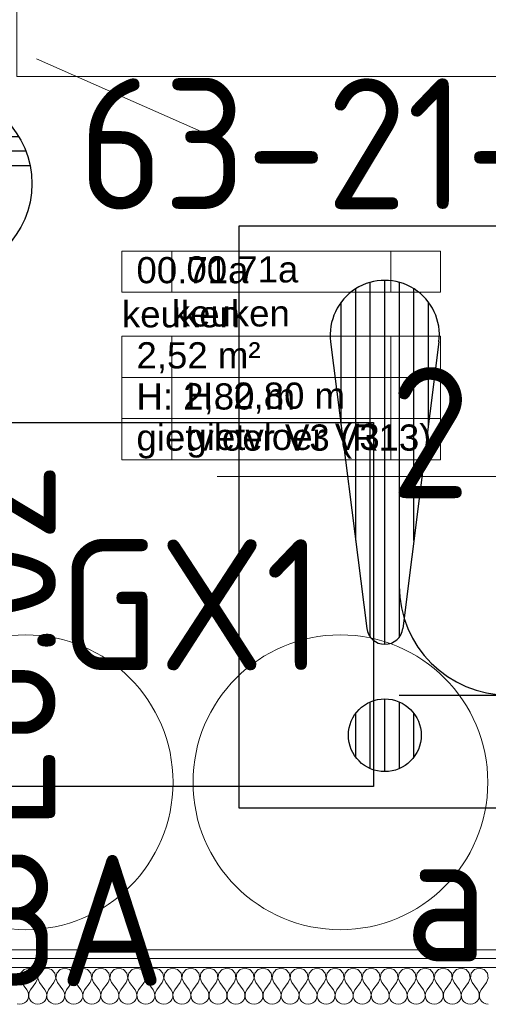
# Model space of a CAD drawing. Header units: millimetres. Extents: x -39149 to 267781, y -2340 to 58540.
# Tile 145 of 244: x 40040 to 40684, y 6175 to 7528. Entities that reach past the tile are written whole.
import ezdxf
from ezdxf.enums import TextEntityAlignment as Align

# ---------------------------------------------------------------- set-up
doc = ezdxf.new("R2010")
doc.units = ezdxf.units.MM
doc.header["$LTSCALE"] = 100
doc.header["$MEASUREMENT"] = 0
doc.linetypes.add('B0605', pattern=[141, 70, -35, 1, -35])
doc.linetypes.add('B0701', pattern=[46.823999, 31.199999, -15.624])
for name, color, linetype in [('22 C Binnenwanden', 7, 'Continuous'), ('22 C Binnenwanden Deuren', 7, 'Continuous'), ('22 C Binnenwanden Doorsnede-arcering', 7, 'Continuous'), ('22 C Binnenwanden Laagscheidingslijnen', 7, 'Continuous'), ('73 Keuken', 7, 'Continuous'), ('A Stramien', 7, 'Continuous'), ('AL$1A---_ALGEMEEN--bestaand', 9, 'Continuous'), ('EL6221--_KRACHT_400', 3, 'Continuous'), ('EL6222--_KRACHT_230', 3, 'Continuous'), ('EL6311--_LICHT_BINNEN', 3, 'Continuous'), ('EL6441--_DATACOM', 3, 'Continuous'), ('EL6511--_BRANDMELD', 3, 'Continuous'), ('Z Ruimteoppervlak', 7, 'Continuous'), ('Z Ruimteoppervlak Zone label', 7, 'Continuous'), ('Z Ruimteoppervlak Zone tekst', 7, 'Continuous')]:
    doc.layers.add(name, color=color, linetype=linetype)
doc.styles.add('BURO-018', font='isocp.shx', dxfattribs={"height": 180})
doc.styles.add('GENERATED_STYLE_1', font='arial.ttf')
doc.styles.add('GENERATED_STYLE_2', font='swiss.ttf')
doc.styles.add('GENERATED_STYLE_3', font='swiss.ttf', dxfattribs={"width": 0.96})
doc.styles.add('STABICAD-012', font='ISOCP.SHX', dxfattribs={"height": 1.2})
doc.styles.add('STABICAD-018', font='ISOCP.SHX', dxfattribs={"height": 1.8})
doc.styles.get("Standard").update_dxf_attribs({"font": 'txt', "bigfont": 'BIGFONT.SHX'})

# ---------------------------------------------------------------- blocks, each defined once
blk = doc.blocks.new('keuken_00.71a_50_7', base_point=(40399.3, 7068.3))
at = {"layer": 'Z Ruimteoppervlak Zone label', "color": 8, "linetype": 'Continuous', "lineweight": 0}
for p, q in [((40180.4, 7209.7), (40618.3, 7209.7)), ((40180.4, 7153.2), (40180.4, 7209.7)), ((40618.3, 7209.7), (40618.3, 7153.2)), ((40618.3, 7153.2), (40180.4, 7153.2)), ((40180.4, 7092.8), (40618.3, 7092.8)), ((40180.4, 7036.2), (40180.4, 7092.8)), ((40618.3, 7092.8), (40618.3, 7036.2)), ((40618.3, 7036.2), (40180.4, 7036.2)), ((40180.4, 7036.2), (40618.3, 7036.2)), ((40180.4, 6979.7), (40180.4, 7036.2)), ((40618.3, 7036.2), (40618.3, 6979.7)), ((40618.3, 6979.7), (40180.4, 6979.7)), ((40180.4, 6979.7), (40618.3, 6979.7)), ((40180.4, 6923.1), (40180.4, 6979.7)), ((40618.3, 6979.7), (40618.3, 6923.1)), ((40618.3, 6923.1), (40180.4, 6923.1))]:
    blk.add_line(p, q, dxfattribs=at)
at = {"linetype": 'Continuous', "lineweight": 0, "flags": 1}
for tag in ['ROOM_AREA', 'ROOM_PERIM', 'ROOM_WALLS_SURF', 'ROOM_DOORS_SURF', 'ROOM_WINDS_SURF', 'ROOM_BASELEV', 'ROOM_NET_AREA', 'ROOM_REDUCED_AREA', 'ROOM_CALC_AREA', 'ROOM_VOLUME']:
    blk.add_attdef(tag, text='', height=2000, dxfattribs=at).set_placement((40399.3, 6496.9), align=Align.BOTTOM_LEFT)
at = {"layer": 'Z Ruimteoppervlak Zone tekst', "color": 2, "lineweight": 0, "insert": (40200.4, 7084.6), "char_height": 36, "attachment_point": 1, "style": 'GENERATED_STYLE_1'}
blk.add_mtext('{2,52 m²}', dxfattribs=at)
at = {"layer": 'Z Ruimteoppervlak Zone tekst', "color": 2, "lineweight": 0}
for tag, style, p in [('ROOM_NUMBER', 'GENERATED_STYLE_1', (40200.4, 7154.8)), ('ROOM_NAME', 'GENERATED_STYLE_2', (40180.4, 7094.2)), ('ROOM_HEIGHT', 'GENERATED_STYLE_1', (40200.4, 6981.3)), ('BASEC', 'GENERATED_STYLE_1', (40200.4, 6924.8))]:
    blk.add_attdef(tag, text='', height=36, dxfattribs=dict(at, style=style)).set_placement(p, align=Align.BOTTOM_LEFT)
blk = doc.blocks.new('*X944')
at = {"layer": '22 C Binnenwanden Doorsnede-arcering', "color": 8, "linetype": 'Continuous', "lineweight": 0}
for p, q in [((40045.9, 6222.6), (40041.3, 6217.6)), ((40052.4, 6224.5), (40045.9, 6222.6)), ((40058.9, 6222.6), (40052.4, 6224.5)), ((40063.5, 6217.6), (40058.9, 6222.6)), ((40070.6, 6222.6), (40066.1, 6217.6)), ((40077.1, 6224.5), (40070.6, 6222.6)), ((40083.7, 6222.6), (40077.1, 6224.5)), ((40088.2, 6217.6), (40083.7, 6222.6)), ((40095.4, 6222.6), (40090.8, 6217.6)), ((40101.9, 6224.5), (40095.4, 6222.6)), ((40108.4, 6222.6), (40101.9, 6224.5)), ((40113, 6217.6), (40108.4, 6222.6)), ((40120.2, 6222.6), (40115.6, 6217.6)), ((40126.7, 6224.5), (40120.2, 6222.6)), ((40133.2, 6222.6), (40126.7, 6224.5)), ((40137.7, 6217.6), (40133.2, 6222.6)), ((40144.9, 6222.6), (40140.4, 6217.6)), ((40151.4, 6224.5), (40144.9, 6222.6)), ((40157.9, 6222.6), (40151.4, 6224.5)), ((40162.5, 6217.6), (40157.9, 6222.6)), ((40169.7, 6222.6), (40165.1, 6217.6)), ((40176.2, 6224.5), (40169.7, 6222.6)), ((40182.7, 6222.6), (40176.2, 6224.5)), ((40187.3, 6217.6), (40182.7, 6222.6)), ((40194.4, 6222.6), (40189.9, 6217.6)), ((40201, 6224.5), (40194.4, 6222.6)), ((40207.5, 6222.6), (40201, 6224.5)), ((40212, 6217.6), (40207.5, 6222.6)), ((40219.2, 6222.6), (40214.6, 6217.6)), ((40225.7, 6224.5), (40219.2, 6222.6)), ((40232.2, 6222.6), (40225.7, 6224.5)), ((40236.8, 6217.6), (40232.2, 6222.6)), ((40244, 6222.6), (40239.4, 6217.6)), ((40250.5, 6224.5), (40244, 6222.6)), ((40257, 6222.6), (40250.5, 6224.5)), ((40261.6, 6217.6), (40257, 6222.6)), ((40268.7, 6222.6), (40264.2, 6217.6)), ((40275.2, 6224.5), (40268.7, 6222.6)), ((40281.7, 6222.6), (40275.2, 6224.5)), ((40286.3, 6217.6), (40281.7, 6222.6)), ((40293.5, 6222.6), (40288.9, 6217.6)), ((40300, 6224.5), (40293.5, 6222.6)), ((40306.5, 6222.6), (40300, 6224.5)), ((40311.1, 6217.6), (40306.5, 6222.6)), ((40318.3, 6222.6), (40313.7, 6217.6)), ((40324.8, 6224.5), (40318.3, 6222.6)), ((40331.3, 6222.6), (40324.8, 6224.5)), ((40335.8, 6217.6), (40331.3, 6222.6)), ((40343, 6222.6), (40338.4, 6217.6)), ((40349.5, 6224.5), (40343, 6222.6)), ((40356, 6222.6), (40349.5, 6224.5)), ((40360.6, 6217.6), (40356, 6222.6)), ((40367.8, 6222.6), (40363.2, 6217.6)), ((40374.3, 6224.5), (40367.8, 6222.6)), ((40380.8, 6222.6), (40374.3, 6224.5)), ((40385.4, 6217.6), (40380.8, 6222.6)), ((40392.5, 6222.6), (40388, 6217.6)), ((40399, 6224.5), (40392.5, 6222.6)), ((40405.6, 6222.6), (40399, 6224.5)), ((40410.1, 6217.6), (40405.6, 6222.6)), ((40417.3, 6222.6), (40412.7, 6217.6)), ((40423.8, 6224.5), (40417.3, 6222.6)), ((40430.3, 6222.6), (40423.8, 6224.5)), ((40434.9, 6217.6), (40430.3, 6222.6)), ((40442.1, 6222.6), (40437.5, 6217.6)), ((40448.6, 6224.5), (40442.1, 6222.6)), ((40455.1, 6222.6), (40448.6, 6224.5)), ((40459.6, 6217.6), (40455.1, 6222.6)), ((40466.8, 6222.6), (40462.3, 6217.6)), ((40473.3, 6224.5), (40466.8, 6222.6)), ((40479.8, 6222.6), (40473.3, 6224.5)), ((40484.4, 6217.6), (40479.8, 6222.6)), ((40491.6, 6222.6), (40487, 6217.6)), ((40498.1, 6224.5), (40491.6, 6222.6)), ((40504.6, 6222.6), (40498.1, 6224.5)), ((40509.2, 6217.6), (40504.6, 6222.6)), ((40516.3, 6222.6), (40511.8, 6217.6)), ((40522.9, 6224.5), (40516.3, 6222.6)), ((40529.4, 6222.6), (40522.9, 6224.5)), ((40533.9, 6217.6), (40529.4, 6222.6)), ((40541.1, 6222.6), (40536.5, 6217.6)), ((40547.6, 6224.5), (40541.1, 6222.6)), ((40554.1, 6222.6), (40547.6, 6224.5)), ((40558.7, 6217.6), (40554.1, 6222.6)), ((40565.9, 6222.6), (40561.3, 6217.6)), ((40572.4, 6224.5), (40565.9, 6222.6)), ((40578.9, 6222.6), (40572.4, 6224.5)), ((40583.5, 6217.6), (40578.9, 6222.6)), ((40590.6, 6222.6), (40586.1, 6217.6)), ((40597.1, 6224.5), (40590.6, 6222.6)), ((40603.7, 6222.6), (40597.1, 6224.5)), ((40608.2, 6217.6), (40603.7, 6222.6)), ((40615.4, 6222.6), (40610.8, 6217.6)), ((40621.9, 6224.5), (40615.4, 6222.6)), ((40628.4, 6222.6), (40621.9, 6224.5)), ((40633, 6217.6), (40628.4, 6222.6)), ((40640.2, 6222.6), (40635.6, 6217.6)), ((40646.7, 6224.5), (40640.2, 6222.6)), ((40653.2, 6222.6), (40646.7, 6224.5)), ((40657.7, 6217.6), (40653.2, 6222.6)), ((40664.9, 6222.6), (40660.4, 6217.6)), ((40671.4, 6224.5), (40664.9, 6222.6)), ((40677.9, 6222.6), (40671.4, 6224.5)), ((40682.5, 6217.6), (40677.9, 6222.6)), ((40041.3, 6217.6), (40040.1, 6211)), ((40040.1, 6211), (40042.5, 6204.7)), ((40062.3, 6204.7), (40064.7, 6211)), ((40064.7, 6211), (40063.5, 6217.6)), ((40066.1, 6217.6), (40064.8, 6211)), ((40064.8, 6211), (40067.2, 6204.7)), ((40087, 6204.7), (40089.5, 6211)), ((40089.5, 6211), (40088.2, 6217.6)), ((40090.8, 6217.6), (40089.6, 6211)), ((40089.6, 6211), (40092, 6204.7)), ((40111.8, 6204.7), (40114.2, 6211)), ((40114.2, 6211), (40113, 6217.6)), ((40115.6, 6217.6), (40114.3, 6211)), ((40114.3, 6211), (40116.8, 6204.7)), ((40136.6, 6204.7), (40139, 6211)), ((40139, 6211), (40137.7, 6217.6)), ((40140.4, 6217.6), (40139.1, 6211)), ((40139.1, 6211), (40141.5, 6204.7)), ((40161.3, 6204.7), (40163.8, 6211)), ((40163.8, 6211), (40162.5, 6217.6)), ((40165.1, 6217.6), (40163.9, 6211)), ((40163.9, 6211), (40166.3, 6204.7)), ((40186.1, 6204.7), (40188.5, 6211)), ((40188.5, 6211), (40187.3, 6217.6)), ((40189.9, 6217.6), (40188.6, 6211)), ((40188.6, 6211), (40191, 6204.7)), ((40210.9, 6204.7), (40213.3, 6211)), ((40213.3, 6211), (40212, 6217.6)), ((40214.6, 6217.6), (40213.4, 6211)), ((40213.4, 6211), (40215.8, 6204.7)), ((40235.6, 6204.7), (40238, 6211)), ((40238, 6211), (40236.8, 6217.6)), ((40239.4, 6217.6), (40238.1, 6211)), ((40238.1, 6211), (40240.6, 6204.7)), ((40260.4, 6204.7), (40262.8, 6211)), ((40262.8, 6211), (40261.6, 6217.6)), ((40264.2, 6217.6), (40262.9, 6211)), ((40262.9, 6211), (40265.3, 6204.7)), ((40285.1, 6204.7), (40287.6, 6211)), ((40287.6, 6211), (40286.3, 6217.6)), ((40288.9, 6217.6), (40287.7, 6211)), ((40287.7, 6211), (40290.1, 6204.7)), ((40309.9, 6204.7), (40312.3, 6211)), ((40312.3, 6211), (40311.1, 6217.6)), ((40313.7, 6217.6), (40312.4, 6211)), ((40312.4, 6211), (40314.9, 6204.7)), ((40334.7, 6204.7), (40337.1, 6211)), ((40337.1, 6211), (40335.8, 6217.6)), ((40338.4, 6217.6), (40337.2, 6211)), ((40337.2, 6211), (40339.6, 6204.7)), ((40359.4, 6204.7), (40361.9, 6211)), ((40361.9, 6211), (40360.6, 6217.6)), ((40363.2, 6217.6), (40362, 6211)), ((40362, 6211), (40364.4, 6204.7)), ((40384.2, 6204.7), (40386.6, 6211)), ((40386.6, 6211), (40385.4, 6217.6)), ((40388, 6217.6), (40386.7, 6211)), ((40386.7, 6211), (40389.1, 6204.7)), ((40409, 6204.7), (40411.4, 6211)), ((40411.4, 6211), (40410.1, 6217.6)), ((40412.7, 6217.6), (40411.5, 6211)), ((40411.5, 6211), (40413.9, 6204.7)), ((40433.7, 6204.7), (40436.1, 6211)), ((40436.1, 6211), (40434.9, 6217.6)), ((40437.5, 6217.6), (40436.2, 6211)), ((40436.2, 6211), (40438.7, 6204.7)), ((40458.5, 6204.7), (40460.9, 6211)), ((40460.9, 6211), (40459.6, 6217.6)), ((40462.3, 6217.6), (40461, 6211)), ((40461, 6211), (40463.4, 6204.7)), ((40483.2, 6204.7), (40485.7, 6211)), ((40485.7, 6211), (40484.4, 6217.6)), ((40487, 6217.6), (40485.8, 6211)), ((40485.8, 6211), (40488.2, 6204.7)), ((40508, 6204.7), (40510.4, 6211)), ((40510.4, 6211), (40509.2, 6217.6)), ((40511.8, 6217.6), (40510.5, 6211)), ((40510.5, 6211), (40513, 6204.7)), ((40532.8, 6204.7), (40535.2, 6211)), ((40535.2, 6211), (40533.9, 6217.6)), ((40536.5, 6217.6), (40535.3, 6211)), ((40535.3, 6211), (40537.7, 6204.7)), ((40557.5, 6204.7), (40559.9, 6211)), ((40559.9, 6211), (40558.7, 6217.6)), ((40561.3, 6217.6), (40560.1, 6211)), ((40560.1, 6211), (40562.5, 6204.7)), ((40582.3, 6204.7), (40584.7, 6211)), ((40584.7, 6211), (40583.5, 6217.6)), ((40586.1, 6217.6), (40584.8, 6211)), ((40584.8, 6211), (40587.2, 6204.7)), ((40607, 6204.7), (40609.5, 6211)), ((40609.5, 6211), (40608.2, 6217.6)), ((40610.8, 6217.6), (40609.6, 6211)), ((40609.6, 6211), (40612, 6204.7)), ((40631.8, 6204.7), (40634.2, 6211)), ((40634.2, 6211), (40633, 6217.6)), ((40635.6, 6217.6), (40634.3, 6211)), ((40634.3, 6211), (40636.8, 6204.7)), ((40656.6, 6204.7), (40659, 6211)), ((40659, 6211), (40657.7, 6217.6)), ((40660.4, 6217.6), (40659.1, 6211)), ((40659.1, 6211), (40661.5, 6204.7)), ((40681.3, 6204.7), (40683.8, 6211)), ((40683.8, 6211), (40682.5, 6217.6)), ((40042.5, 6204.7), (40049.9, 6194.8)), ((40062.3, 6204.7), (40054.9, 6194.8)), ((40067.2, 6204.7), (40074.7, 6194.8)), ((40087, 6204.7), (40079.6, 6194.8)), ((40092, 6204.7), (40099.4, 6194.8)), ((40111.8, 6204.7), (40104.4, 6194.8)), ((40116.8, 6204.7), (40124.2, 6194.8)), ((40136.6, 6204.7), (40129.1, 6194.8)), ((40141.5, 6204.7), (40149, 6194.8)), ((40161.3, 6204.7), (40153.9, 6194.8)), ((40166.3, 6204.7), (40173.7, 6194.8)), ((40186.1, 6204.7), (40178.7, 6194.8)), ((40191, 6204.7), (40198.5, 6194.8)), ((40210.9, 6204.7), (40203.4, 6194.8)), ((40215.8, 6204.7), (40223.2, 6194.8)), ((40235.6, 6204.7), (40228.2, 6194.8)), ((40240.6, 6204.7), (40248, 6194.8)), ((40260.4, 6204.7), (40253, 6194.8)), ((40265.3, 6204.7), (40272.8, 6194.8)), ((40285.1, 6204.7), (40277.7, 6194.8)), ((40290.1, 6204.7), (40297.5, 6194.8)), ((40309.9, 6204.7), (40302.5, 6194.8)), ((40314.9, 6204.7), (40322.3, 6194.8)), ((40334.7, 6204.7), (40327.2, 6194.8)), ((40339.6, 6204.7), (40347, 6194.8)), ((40359.4, 6204.7), (40352, 6194.8)), ((40364.4, 6204.7), (40371.8, 6194.8)), ((40384.2, 6204.7), (40376.8, 6194.8)), ((40389.1, 6204.7), (40396.6, 6194.8)), ((40409, 6204.7), (40401.5, 6194.8)), ((40413.9, 6204.7), (40421.3, 6194.8)), ((40433.7, 6204.7), (40426.3, 6194.8)), ((40438.7, 6204.7), (40446.1, 6194.8)), ((40458.5, 6204.7), (40451, 6194.8)), ((40463.4, 6204.7), (40470.9, 6194.8)), ((40483.2, 6204.7), (40475.8, 6194.8)), ((40488.2, 6204.7), (40495.6, 6194.8)), ((40508, 6204.7), (40500.6, 6194.8)), ((40513, 6204.7), (40520.4, 6194.8)), ((40532.8, 6204.7), (40525.3, 6194.8)), ((40537.7, 6204.7), (40545.1, 6194.8)), ((40557.5, 6204.7), (40550.1, 6194.8)), ((40562.5, 6204.7), (40569.9, 6194.8)), ((40582.3, 6204.7), (40574.9, 6194.8)), ((40587.2, 6204.7), (40594.7, 6194.8)), ((40607, 6204.7), (40599.6, 6194.8)), ((40612, 6204.7), (40619.4, 6194.8)), ((40631.8, 6204.7), (40624.4, 6194.8)), ((40636.8, 6204.7), (40644.2, 6194.8)), ((40656.6, 6204.7), (40649.1, 6194.8)), ((40661.5, 6204.7), (40669, 6194.8)), ((40681.3, 6204.7), (40673.9, 6194.8)), ((40051.6, 6191.8), (40049.9, 6194.8)), ((40051.1, 6181.8), (40052.2, 6185)), ((40052.3, 6188.5), (40051.6, 6191.8)), ((40052.2, 6185), (40052.3, 6188.5)), ((40053.2, 6191.8), (40052.4, 6188.5)), ((40052.4, 6188.5), (40052.6, 6185)), ((40052.6, 6185), (40053.7, 6181.8)), ((40054.9, 6194.8), (40053.2, 6191.8)), ((40076.3, 6191.8), (40074.7, 6194.8)), ((40075.8, 6181.8), (40076.9, 6185)), ((40077.1, 6188.5), (40076.3, 6191.8)), ((40076.9, 6185), (40077.1, 6188.5)), ((40078, 6191.8), (40077.2, 6188.5)), ((40077.2, 6188.5), (40077.4, 6185)), ((40077.4, 6185), (40078.4, 6181.8)), ((40079.6, 6194.8), (40078, 6191.8)), ((40101.1, 6191.8), (40099.4, 6194.8)), ((40100.6, 6181.8), (40101.7, 6185)), ((40101.9, 6188.5), (40101.1, 6191.8)), ((40101.7, 6185), (40101.9, 6188.5)), ((40102.7, 6191.8), (40102, 6188.5)), ((40102, 6188.5), (40102.1, 6185)), ((40102.1, 6185), (40103.2, 6181.8)), ((40104.4, 6194.8), (40102.7, 6191.8)), ((40125.8, 6191.8), (40124.2, 6194.8)), ((40125.4, 6181.8), (40126.5, 6185)), ((40126.6, 6188.5), (40125.8, 6191.8)), ((40126.5, 6185), (40126.6, 6188.5)), ((40127.5, 6191.8), (40126.7, 6188.5)), ((40126.7, 6188.5), (40126.9, 6185)), ((40126.9, 6185), (40128, 6181.8)), ((40129.1, 6194.8), (40127.5, 6191.8)), ((40150.6, 6191.8), (40149, 6194.8)), ((40150.1, 6181.8), (40151.2, 6185)), ((40151.4, 6188.5), (40150.6, 6191.8)), ((40151.2, 6185), (40151.4, 6188.5)), ((40152.3, 6191.8), (40151.5, 6188.5)), ((40151.5, 6188.5), (40151.6, 6185)), ((40151.6, 6185), (40152.7, 6181.8)), ((40153.9, 6194.8), (40152.3, 6191.8)), ((40175.4, 6191.8), (40173.7, 6194.8)), ((40174.9, 6181.8), (40176, 6185)), ((40176.1, 6188.5), (40175.4, 6191.8)), ((40176, 6185), (40176.1, 6188.5)), ((40177, 6191.8), (40176.2, 6188.5)), ((40176.2, 6188.5), (40176.4, 6185)), ((40176.4, 6185), (40177.5, 6181.8)), ((40178.7, 6194.8), (40177, 6191.8)), ((40200.1, 6191.8), (40198.5, 6194.8)), ((40199.6, 6181.8), (40200.7, 6185)), ((40200.9, 6188.5), (40200.1, 6191.8)), ((40200.7, 6185), (40200.9, 6188.5)), ((40201.8, 6191.8), (40201, 6188.5)), ((40201, 6188.5), (40201.2, 6185)), ((40201.2, 6185), (40202.3, 6181.8)), ((40203.4, 6194.8), (40201.8, 6191.8)), ((40224.9, 6191.8), (40223.2, 6194.8)), ((40224.4, 6181.8), (40225.5, 6185)), ((40225.7, 6188.5), (40224.9, 6191.8)), ((40225.5, 6185), (40225.7, 6188.5)), ((40226.5, 6191.8), (40225.8, 6188.5)), ((40225.8, 6188.5), (40225.9, 6185)), ((40225.9, 6185), (40227, 6181.8)), ((40228.2, 6194.8), (40226.5, 6191.8)), ((40249.7, 6191.8), (40248, 6194.8)), ((40249.2, 6181.8), (40250.3, 6185)), ((40250.4, 6188.5), (40249.7, 6191.8)), ((40250.3, 6185), (40250.4, 6188.5)), ((40251.3, 6191.8), (40250.5, 6188.5)), ((40250.5, 6188.5), (40250.7, 6185)), ((40250.7, 6185), (40251.8, 6181.8)), ((40253, 6194.8), (40251.3, 6191.8)), ((40274.4, 6191.8), (40272.8, 6194.8)), ((40273.9, 6181.8), (40275, 6185)), ((40275.2, 6188.5), (40274.4, 6191.8)), ((40275, 6185), (40275.2, 6188.5)), ((40276.1, 6191.8), (40275.3, 6188.5)), ((40275.3, 6188.5), (40275.5, 6185)), ((40275.5, 6185), (40276.5, 6181.8)), ((40277.7, 6194.8), (40276.1, 6191.8)), ((40299.2, 6191.8), (40297.5, 6194.8)), ((40298.7, 6181.8), (40299.8, 6185)), ((40299.9, 6188.5), (40299.2, 6191.8)), ((40299.8, 6185), (40299.9, 6188.5)), ((40300.8, 6191.8), (40300.1, 6188.5)), ((40300.1, 6188.5), (40300.2, 6185)), ((40300.2, 6185), (40301.3, 6181.8)), ((40302.5, 6194.8), (40300.8, 6191.8)), ((40323.9, 6191.8), (40322.3, 6194.8)), ((40323.5, 6181.8), (40324.5, 6185)), ((40324.7, 6188.5), (40323.9, 6191.8)), ((40324.5, 6185), (40324.7, 6188.5)), ((40325.6, 6191.8), (40324.8, 6188.5)), ((40324.8, 6188.5), (40325, 6185)), ((40325, 6185), (40326.1, 6181.8)), ((40327.2, 6194.8), (40325.6, 6191.8)), ((40348.7, 6191.8), (40347, 6194.8)), ((40348.2, 6181.8), (40349.3, 6185)), ((40349.5, 6188.5), (40348.7, 6191.8)), ((40349.3, 6185), (40349.5, 6188.5)), ((40350.3, 6191.8), (40349.6, 6188.5)), ((40349.6, 6188.5), (40349.7, 6185)), ((40349.7, 6185), (40350.8, 6181.8)), ((40352, 6194.8), (40350.3, 6191.8)), ((40373.5, 6191.8), (40371.8, 6194.8)), ((40373, 6181.8), (40374.1, 6185)), ((40374.2, 6188.5), (40373.5, 6191.8)), ((40374.1, 6185), (40374.2, 6188.5)), ((40375.1, 6191.8), (40374.3, 6188.5)), ((40374.3, 6188.5), (40374.5, 6185)), ((40374.5, 6185), (40375.6, 6181.8)), ((40376.8, 6194.8), (40375.1, 6191.8)), ((40398.2, 6191.8), (40396.6, 6194.8)), ((40397.7, 6181.8), (40398.8, 6185)), ((40399, 6188.5), (40398.2, 6191.8)), ((40398.8, 6185), (40399, 6188.5)), ((40399.9, 6191.8), (40399.1, 6188.5)), ((40399.1, 6188.5), (40399.3, 6185)), ((40399.3, 6185), (40400.4, 6181.8)), ((40401.5, 6194.8), (40399.9, 6191.8)), ((40423, 6191.8), (40421.3, 6194.8)), ((40422.5, 6181.8), (40423.6, 6185)), ((40423.8, 6188.5), (40423, 6191.8)), ((40423.6, 6185), (40423.8, 6188.5)), ((40424.6, 6191.8), (40423.9, 6188.5)), ((40423.9, 6188.5), (40424, 6185)), ((40424, 6185), (40425.1, 6181.8)), ((40426.3, 6194.8), (40424.6, 6191.8)), ((40447.7, 6191.8), (40446.1, 6194.8)), ((40447.3, 6181.8), (40448.4, 6185)), ((40448.5, 6188.5), (40447.7, 6191.8)), ((40448.4, 6185), (40448.5, 6188.5)), ((40449.4, 6191.8), (40448.6, 6188.5)), ((40448.6, 6188.5), (40448.8, 6185)), ((40448.8, 6185), (40449.9, 6181.8)), ((40451, 6194.8), (40449.4, 6191.8)), ((40472.5, 6191.8), (40470.9, 6194.8)), ((40472, 6181.8), (40473.1, 6185)), ((40473.3, 6188.5), (40472.5, 6191.8)), ((40473.1, 6185), (40473.3, 6188.5)), ((40474.2, 6191.8), (40473.4, 6188.5)), ((40473.4, 6188.5), (40473.5, 6185)), ((40473.5, 6185), (40474.6, 6181.8)), ((40475.8, 6194.8), (40474.2, 6191.8)), ((40497.3, 6191.8), (40495.6, 6194.8)), ((40496.8, 6181.8), (40497.9, 6185)), ((40498, 6188.5), (40497.3, 6191.8)), ((40497.9, 6185), (40498, 6188.5)), ((40498.9, 6191.8), (40498.1, 6188.5)), ((40498.1, 6188.5), (40498.3, 6185)), ((40498.3, 6185), (40499.4, 6181.8)), ((40500.6, 6194.8), (40498.9, 6191.8)), ((40522, 6191.8), (40520.4, 6194.8)), ((40521.6, 6181.8), (40522.6, 6185)), ((40522.8, 6188.5), (40522, 6191.8)), ((40522.6, 6185), (40522.8, 6188.5)), ((40523.7, 6191.8), (40522.9, 6188.5)), ((40522.9, 6188.5), (40523.1, 6185)), ((40523.1, 6185), (40524.2, 6181.8)), ((40525.3, 6194.8), (40523.7, 6191.8)), ((40546.8, 6191.8), (40545.1, 6194.8)), ((40546.3, 6181.8), (40547.4, 6185)), ((40547.6, 6188.5), (40546.8, 6191.8)), ((40547.4, 6185), (40547.6, 6188.5)), ((40548.4, 6191.8), (40547.7, 6188.5)), ((40547.7, 6188.5), (40547.8, 6185)), ((40547.8, 6185), (40548.9, 6181.8)), ((40550.1, 6194.8), (40548.4, 6191.8)), ((40571.6, 6191.8), (40569.9, 6194.8)), ((40571.1, 6181.8), (40572.2, 6185)), ((40572.3, 6188.5), (40571.6, 6191.8)), ((40572.2, 6185), (40572.3, 6188.5)), ((40573.2, 6191.8), (40572.4, 6188.5)), ((40572.4, 6188.5), (40572.6, 6185)), ((40572.6, 6185), (40573.7, 6181.8)), ((40574.9, 6194.8), (40573.2, 6191.8)), ((40596.3, 6191.8), (40594.7, 6194.8)), ((40595.8, 6181.8), (40596.9, 6185)), ((40597.1, 6188.5), (40596.3, 6191.8)), ((40596.9, 6185), (40597.1, 6188.5)), ((40598, 6191.8), (40597.2, 6188.5)), ((40597.2, 6188.5), (40597.4, 6185)), ((40597.4, 6185), (40598.4, 6181.8)), ((40599.6, 6194.8), (40598, 6191.8)), ((40621.1, 6191.8), (40619.4, 6194.8)), ((40620.6, 6181.8), (40621.7, 6185)), ((40621.9, 6188.5), (40621.1, 6191.8)), ((40621.7, 6185), (40621.9, 6188.5)), ((40622.7, 6191.8), (40622, 6188.5)), ((40622, 6188.5), (40622.1, 6185)), ((40622.1, 6185), (40623.2, 6181.8)), ((40624.4, 6194.8), (40622.7, 6191.8)), ((40645.8, 6191.8), (40644.2, 6194.8)), ((40645.4, 6181.8), (40646.5, 6185)), ((40646.6, 6188.5), (40645.8, 6191.8)), ((40646.5, 6185), (40646.6, 6188.5)), ((40647.5, 6191.8), (40646.7, 6188.5)), ((40646.7, 6188.5), (40646.9, 6185)), ((40646.9, 6185), (40648, 6181.8)), ((40649.1, 6194.8), (40647.5, 6191.8)), ((40670.6, 6191.8), (40669, 6194.8)), ((40670.1, 6181.8), (40671.2, 6185)), ((40671.4, 6188.5), (40670.6, 6191.8)), ((40671.2, 6185), (40671.4, 6188.5)), ((40672.3, 6191.8), (40671.5, 6188.5)), ((40671.5, 6188.5), (40671.6, 6185)), ((40671.6, 6185), (40672.7, 6181.8)), ((40673.9, 6194.8), (40672.3, 6191.8)), ((40036.6, 6175.4), (40040, 6175)), ((40040, 6175), (40043.4, 6175.4)), ((40043.4, 6175.4), (40046.5, 6176.8)), ((40046.5, 6176.8), (40049.1, 6179)), ((40049.1, 6179), (40051.1, 6181.8)), ((40053.7, 6181.8), (40055.6, 6179)), ((40055.6, 6179), (40058.3, 6176.8)), ((40058.3, 6176.8), (40061.4, 6175.4)), ((40061.4, 6175.4), (40064.8, 6175)), ((40064.8, 6175), (40068.1, 6175.4)), ((40068.1, 6175.4), (40071.3, 6176.8)), ((40071.3, 6176.8), (40073.9, 6179)), ((40073.9, 6179), (40075.8, 6181.8)), ((40078.4, 6181.8), (40080.4, 6179)), ((40080.4, 6179), (40083, 6176.8)), ((40083, 6176.8), (40086.1, 6175.4)), ((40086.1, 6175.4), (40089.5, 6175)), ((40089.5, 6175), (40092.9, 6175.4)), ((40092.9, 6175.4), (40096, 6176.8)), ((40096, 6176.8), (40098.7, 6179)), ((40098.7, 6179), (40100.6, 6181.8)), ((40103.2, 6181.8), (40105.1, 6179)), ((40105.1, 6179), (40107.8, 6176.8)), ((40107.8, 6176.8), (40110.9, 6175.4)), ((40110.9, 6175.4), (40114.3, 6175)), ((40114.3, 6175), (40117.7, 6175.4)), ((40117.7, 6175.4), (40120.8, 6176.8)), ((40120.8, 6176.8), (40123.4, 6179)), ((40123.4, 6179), (40125.4, 6181.8)), ((40128, 6181.8), (40129.9, 6179)), ((40129.9, 6179), (40132.5, 6176.8)), ((40132.5, 6176.8), (40135.7, 6175.4)), ((40135.7, 6175.4), (40139, 6175)), ((40139, 6175), (40142.4, 6175.4)), ((40142.4, 6175.4), (40145.6, 6176.8)), ((40145.6, 6176.8), (40148.2, 6179)), ((40148.2, 6179), (40150.1, 6181.8)), ((40152.7, 6181.8), (40154.7, 6179)), ((40154.7, 6179), (40157.3, 6176.8)), ((40157.3, 6176.8), (40160.4, 6175.4)), ((40160.4, 6175.4), (40163.8, 6175)), ((40163.8, 6175), (40167.2, 6175.4)), ((40167.2, 6175.4), (40170.3, 6176.8)), ((40170.3, 6176.8), (40172.9, 6179)), ((40172.9, 6179), (40174.9, 6181.8)), ((40177.5, 6181.8), (40179.4, 6179)), ((40179.4, 6179), (40182.1, 6176.8)), ((40182.1, 6176.8), (40185.2, 6175.4)), ((40185.2, 6175.4), (40188.6, 6175)), ((40188.6, 6175), (40192, 6175.4)), ((40192, 6175.4), (40195.1, 6176.8)), ((40195.1, 6176.8), (40197.7, 6179)), ((40197.7, 6179), (40199.6, 6181.8)), ((40202.3, 6181.8), (40204.2, 6179)), ((40204.2, 6179), (40206.8, 6176.8)), ((40206.8, 6176.8), (40210, 6175.4)), ((40210, 6175.4), (40213.3, 6175)), ((40213.3, 6175), (40216.7, 6175.4)), ((40216.7, 6175.4), (40219.8, 6176.8)), ((40219.8, 6176.8), (40222.5, 6179)), ((40222.5, 6179), (40224.4, 6181.8)), ((40227, 6181.8), (40229, 6179)), ((40229, 6179), (40231.6, 6176.8)), ((40231.6, 6176.8), (40234.7, 6175.4)), ((40234.7, 6175.4), (40238.1, 6175)), ((40238.1, 6175), (40241.5, 6175.4)), ((40241.5, 6175.4), (40244.6, 6176.8)), ((40244.6, 6176.8), (40247.2, 6179)), ((40247.2, 6179), (40249.2, 6181.8)), ((40251.8, 6181.8), (40253.7, 6179)), ((40253.7, 6179), (40256.3, 6176.8)), ((40256.3, 6176.8), (40259.5, 6175.4)), ((40259.5, 6175.4), (40262.9, 6175)), ((40262.9, 6175), (40266.2, 6175.4)), ((40266.2, 6175.4), (40269.4, 6176.8)), ((40269.4, 6176.8), (40272, 6179)), ((40272, 6179), (40273.9, 6181.8)), ((40276.5, 6181.8), (40278.5, 6179)), ((40278.5, 6179), (40281.1, 6176.8)), ((40281.1, 6176.8), (40284.2, 6175.4)), ((40284.2, 6175.4), (40287.6, 6175)), ((40287.6, 6175), (40291, 6175.4)), ((40291, 6175.4), (40294.1, 6176.8)), ((40294.1, 6176.8), (40296.8, 6179)), ((40296.8, 6179), (40298.7, 6181.8)), ((40301.3, 6181.8), (40303.2, 6179)), ((40303.2, 6179), (40305.9, 6176.8)), ((40305.9, 6176.8), (40309, 6175.4)), ((40309, 6175.4), (40312.4, 6175)), ((40312.4, 6175), (40315.8, 6175.4)), ((40315.8, 6175.4), (40318.9, 6176.8)), ((40318.9, 6176.8), (40321.5, 6179)), ((40321.5, 6179), (40323.5, 6181.8)), ((40326.1, 6181.8), (40328, 6179)), ((40328, 6179), (40330.6, 6176.8)), ((40330.6, 6176.8), (40333.8, 6175.4)), ((40333.8, 6175.4), (40337.1, 6175)), ((40337.1, 6175), (40340.5, 6175.4)), ((40340.5, 6175.4), (40343.7, 6176.8)), ((40343.7, 6176.8), (40346.3, 6179)), ((40346.3, 6179), (40348.2, 6181.8)), ((40350.8, 6181.8), (40352.8, 6179)), ((40352.8, 6179), (40355.4, 6176.8)), ((40355.4, 6176.8), (40358.5, 6175.4)), ((40358.5, 6175.4), (40361.9, 6175)), ((40361.9, 6175), (40365.3, 6175.4)), ((40365.3, 6175.4), (40368.4, 6176.8)), ((40368.4, 6176.8), (40371, 6179)), ((40371, 6179), (40373, 6181.8)), ((40375.6, 6181.8), (40377.5, 6179)), ((40377.5, 6179), (40380.2, 6176.8)), ((40380.2, 6176.8), (40383.3, 6175.4)), ((40383.3, 6175.4), (40386.7, 6175)), ((40386.7, 6175), (40390, 6175.4)), ((40390, 6175.4), (40393.2, 6176.8)), ((40393.2, 6176.8), (40395.8, 6179)), ((40395.8, 6179), (40397.7, 6181.8)), ((40400.4, 6181.8), (40402.3, 6179)), ((40402.3, 6179), (40404.9, 6176.8)), ((40404.9, 6176.8), (40408, 6175.4)), ((40408, 6175.4), (40411.4, 6175)), ((40411.4, 6175), (40414.8, 6175.4)), ((40414.8, 6175.4), (40417.9, 6176.8)), ((40417.9, 6176.8), (40420.6, 6179)), ((40420.6, 6179), (40422.5, 6181.8)), ((40425.1, 6181.8), (40427.1, 6179)), ((40427.1, 6179), (40429.7, 6176.8)), ((40429.7, 6176.8), (40432.8, 6175.4)), ((40432.8, 6175.4), (40436.2, 6175)), ((40436.2, 6175), (40439.6, 6175.4)), ((40439.6, 6175.4), (40442.7, 6176.8)), ((40442.7, 6176.8), (40445.3, 6179)), ((40445.3, 6179), (40447.3, 6181.8)), ((40449.9, 6181.8), (40451.8, 6179)), ((40451.8, 6179), (40454.4, 6176.8)), ((40454.4, 6176.8), (40457.6, 6175.4)), ((40457.6, 6175.4), (40461, 6175)), ((40461, 6175), (40464.3, 6175.4)), ((40464.3, 6175.4), (40467.5, 6176.8)), ((40467.5, 6176.8), (40470.1, 6179)), ((40470.1, 6179), (40472, 6181.8)), ((40474.6, 6181.8), (40476.6, 6179)), ((40476.6, 6179), (40479.2, 6176.8)), ((40479.2, 6176.8), (40482.3, 6175.4)), ((40482.3, 6175.4), (40485.7, 6175)), ((40485.7, 6175), (40489.1, 6175.4)), ((40489.1, 6175.4), (40492.2, 6176.8)), ((40492.2, 6176.8), (40494.9, 6179)), ((40494.9, 6179), (40496.8, 6181.8)), ((40499.4, 6181.8), (40501.3, 6179)), ((40501.3, 6179), (40504, 6176.8)), ((40504, 6176.8), (40507.1, 6175.4)), ((40507.1, 6175.4), (40510.5, 6175)), ((40510.5, 6175), (40513.9, 6175.4)), ((40513.9, 6175.4), (40517, 6176.8)), ((40517, 6176.8), (40519.6, 6179)), ((40519.6, 6179), (40521.6, 6181.8)), ((40524.2, 6181.8), (40526.1, 6179)), ((40526.1, 6179), (40528.7, 6176.8)), ((40528.7, 6176.8), (40531.9, 6175.4)), ((40531.9, 6175.4), (40535.2, 6175)), ((40535.2, 6175), (40538.6, 6175.4)), ((40538.6, 6175.4), (40541.7, 6176.8)), ((40541.7, 6176.8), (40544.4, 6179)), ((40544.4, 6179), (40546.3, 6181.8)), ((40548.9, 6181.8), (40550.9, 6179)), ((40550.9, 6179), (40553.5, 6176.8)), ((40553.5, 6176.8), (40556.6, 6175.4)), ((40556.6, 6175.4), (40560, 6175)), ((40560, 6175), (40563.4, 6175.4)), ((40563.4, 6175.4), (40566.5, 6176.8)), ((40566.5, 6176.8), (40569.1, 6179)), ((40569.1, 6179), (40571.1, 6181.8)), ((40573.7, 6181.8), (40575.6, 6179)), ((40575.6, 6179), (40578.3, 6176.8)), ((40578.3, 6176.8), (40581.4, 6175.4)), ((40581.4, 6175.4), (40584.8, 6175)), ((40584.8, 6175), (40588.1, 6175.4)), ((40588.1, 6175.4), (40591.3, 6176.8)), ((40591.3, 6176.8), (40593.9, 6179)), ((40593.9, 6179), (40595.8, 6181.8)), ((40598.4, 6181.8), (40600.4, 6179)), ((40600.4, 6179), (40603, 6176.8)), ((40603, 6176.8), (40606.1, 6175.4)), ((40606.1, 6175.4), (40609.5, 6175)), ((40609.5, 6175), (40612.9, 6175.4)), ((40612.9, 6175.4), (40616, 6176.8)), ((40616, 6176.8), (40618.7, 6179)), ((40618.7, 6179), (40620.6, 6181.8)), ((40623.2, 6181.8), (40625.1, 6179)), ((40625.1, 6179), (40627.8, 6176.8)), ((40627.8, 6176.8), (40630.9, 6175.4)), ((40630.9, 6175.4), (40634.3, 6175)), ((40634.3, 6175), (40637.7, 6175.4)), ((40637.7, 6175.4), (40640.8, 6176.8)), ((40640.8, 6176.8), (40643.4, 6179)), ((40643.4, 6179), (40645.4, 6181.8)), ((40648, 6181.8), (40649.9, 6179)), ((40649.9, 6179), (40652.5, 6176.8)), ((40652.5, 6176.8), (40655.7, 6175.4)), ((40655.7, 6175.4), (40659, 6175)), ((40659, 6175), (40662.4, 6175.4)), ((40662.4, 6175.4), (40665.6, 6176.8)), ((40665.6, 6176.8), (40668.2, 6179)), ((40668.2, 6179), (40670.1, 6181.8)), ((40672.7, 6181.8), (40674.7, 6179)), ((40674.7, 6179), (40677.3, 6176.8)), ((40677.3, 6176.8), (40680.4, 6175.4)), ((40680.4, 6175.4), (40683.8, 6175))]:
    blk.add_line(p, q, dxfattribs=at)
blk = doc.blocks.new('Wall_356_7', base_point=(37284.9, 6199.7))
at = {"layer": '22 C Binnenwanden', "color": 8, "linetype": 'Continuous', "lineweight": 0}
blk.add_line((41361.5, 6249.7), (39261.5, 6249.7), dxfattribs=at)
at = {"layer": '22 C Binnenwanden Laagscheidingslijnen', "color": 8, "linetype": 'Continuous', "lineweight": 0}
for p, q in [((41361.5, 6237.7), (39249.5, 6237.7)), ((41361.5, 6225.7), (39237.5, 6225.7))]:
    blk.add_line(p, q, dxfattribs=at)
at = {"layer": '22 C Binnenwanden', "color": 1, "lineweight": 0}
blk.add_blockref('*X944', (0, 0), dxfattribs=at)
blk = doc.blocks.new('Empty Door_9')
at = {"layer": '22 C Binnenwanden Deuren', "color": 8, "linetype": 'Continuous', "lineweight": 0}
for p, q in [((-506, -7), (-506, -19)), ((506, -7), (506, -19)), ((-506, -19), (-506, -31)), ((506, -19), (506, -31)), ((-506, -31), (-506, -83)), ((506, -31), (506, -83)), ((-506, -83), (-506, -95)), ((506, -83), (506, -95)), ((-506, -95), (-506, -107)), ((506, -95), (506, -107))]:
    blk.add_line(p, q, dxfattribs=at)
at = {"layer": '22 C Binnenwanden Deuren', "color": 8, "linetype": 'B0701', "lineweight": 0}
for p, q in [((-506, -7), (506, -7)), ((-506, -107), (506, -107))]:
    blk.add_line(p, q, dxfattribs=at)
blk = doc.blocks.new('Wall_357_7', base_point=(39211.5, 7499.7))
at = {"layer": '22 C Binnenwanden Deuren', "color": 1, "linetype": 'Continuous', "lineweight": 0, "xscale": -1, "zscale": 1000}
blk.add_blockref('Empty Door_9', (40542.2, 7556.7), dxfattribs=at)
blk = doc.blocks.new('Standard grid marker_8')
at = {"layer": 'A Stramien', "color": 8, "linetype": 'B0605', "lineweight": 0}
blk.add_line((4000, 0), (54000, 0), dxfattribs=at)
at = {"layer": 'A Stramien', "color": 4, "lineweight": 0, "style": 'GENERATED_STYLE_3'}
blk.add_attdef('AC_MARKERTEXT_1', text='', height=100, dxfattribs=at).set_placement((-158.9, -80), align=Align.BOTTOM_LEFT)
blk = doc.blocks.new('keuken_00.71a_50_8', base_point=(40399.3, 7068.3))
at = {"layer": 'Z Ruimteoppervlak Zone label', "color": 8, "linetype": 'Continuous', "lineweight": 0}
for p, q in [((40249, 7209.7), (40549.7, 7209.7)), ((40249, 7153.2), (40249, 7209.7)), ((40549.7, 7209.7), (40549.7, 7153.2)), ((40549.7, 7153.2), (40249, 7153.2)), ((40249, 7092.8), (40549.7, 7092.8)), ((40249, 7036.2), (40249, 7092.8)), ((40549.7, 7092.8), (40549.7, 7036.2)), ((40549.7, 7036.2), (40249, 7036.2)), ((40249, 7036.2), (40549.7, 7036.2)), ((40249, 6979.7), (40249, 7036.2)), ((40549.7, 7036.2), (40549.7, 6979.7)), ((40549.7, 6979.7), (40249, 6979.7)), ((40249, 6979.7), (40549.7, 6979.7)), ((40249, 6923.1), (40249, 6979.7)), ((40549.7, 6979.7), (40549.7, 6923.1)), ((40549.7, 6923.1), (40249, 6923.1))]:
    blk.add_line(p, q, dxfattribs=at)
blk = doc.blocks.new('1114A1WD')
at = {"color": 0, "linetype": 'Continuous'}
for p, q in [((1.225, 2), (-1.225, 2)), ((1.166, 1.8), (-1.166, 1.8)), ((1.068, 1.6), (-1.068, 1.6)), ((0.917, 1.4), (-0.917, 1.4)), ((0.678, 1.2), (-0.678, 1.2))]:
    blk.add_line(p, q, dxfattribs=at)
blk = doc.blocks.new('1114A1-WD3')
at = {"color": 0, "linetype": 'Continuous'}
for p, q in [((0.625, 3.333), (2.742, 7)), ((2.742, 7), (3.955, 6.3))]:
    blk.add_line(p, q, dxfattribs=at)
blk.add_circle((0, 2.25), 1.25, dxfattribs=at)
at = {"color": 0, "zscale": 100}
blk.add_blockref('1114A1WD', (0, 0), dxfattribs=at)
at = {"color": 0, "linetype": 'Continuous', "style": 'BURO-018'}
blk.add_attdef('SWITCHCODE', text='', height=1.8, dxfattribs=at).set_placement((3.356, 9), align=Align.MIDDLE)
at = {"color": 0, "linetype": 'Continuous', "style": 'BURO-018', "flags": 1}
blk.add_attdef('ARTICLECODE', text='', height=1.8, dxfattribs=at).set_placement((0, 0), align=Align.MIDDLE)
blk = doc.blocks.new('111304')
at = {"color": 0, "linetype": 'Continuous'}
for p, q in [((-1.5, 4.5), (1.5, 4.5)), ((0, 1), (0, 4.5))]:
    blk.add_line(p, q, dxfattribs=at)
blk.add_arc((0, 6), 1.5, 180, 0, dxfattribs=at)
at = {"color": 0, "linetype": 'Continuous', "style": 'BURO-018'}
for tag, p in [('PANEL', (0, 11.5)), ('CIRCUIT', (0, 8.5)), ('SUBCIRCUIT', (4.5, 8.5))]:
    blk.add_attdef(tag, text='', height=1.8, dxfattribs=at).set_placement(p, align=Align.MIDDLE)
at = {"color": 0, "linetype": 'Continuous', "style": 'BURO-018', "flags": 1}
for tag, p in [('POWERCODE', (13, 8.5)), ('ARTICLECODE', (0, 0))]:
    blk.add_attdef(tag, text='', height=1.8, dxfattribs=at).set_placement(p, align=Align.MIDDLE)
blk = doc.blocks.new('E00120')
at = {"color": 0, "linetype": 'Continuous'}
for p, q in [((-2.5, 2.5), (2.5, 2.5)), ((-2.5, -2.5), (-2.5, 2.5)), ((2.5, 2.5), (2.5, -2.5)), ((2.5, -2.5), (-2.5, -2.5))]:
    blk.add_line(p, q, dxfattribs=at)
at = {"color": 0, "linetype": 'Continuous', "style": 'BURO-018'}
for tag, p in [('PANEL', (0, 8)), ('CIRCUIT', (0, 5)), ('SUBCIRCUIT', (4.5, 5)), ('LIGHTFIXTURECODE', (0, 0)), ('SWITCHCODE', (4.5, -4.5))]:
    blk.add_attdef(tag, text='', height=1.8, dxfattribs=at).set_placement(p, align=Align.MIDDLE)
blk = doc.blocks.new('*X1918')
at = {"layer": 'AL$1A---_ALGEMEEN--bestaand', "color": 0, "linetype": 'Continuous'}
for p, q in [((160, 197.25), (160, 202.25)), ((159.6, 198.675), (159.6, 202.134)), ((159.8, 197.35), (159.8, 202.223)), ((160.2, 197.35), (160.2, 202.223)), ((160.4, 198.675), (160.4, 202.134)), ((159.4, 200.262), (159.4, 201.95)), ((160.6, 200.262), (160.6, 201.95)), ((159.8, 195.542), (159.8, 196.458)), ((160, 195.5), (160, 196.5)), ((160.2, 195.542), (160.2, 196.458)), ((159.6, 195.7), (159.6, 196.3)), ((160.4, 195.7), (160.4, 196.3))]:
    blk.add_line(p, q, dxfattribs=at)
blk = doc.blocks.new('1116A7')
at = {"layer": 'AL$1A---_ALGEMEEN--bestaand', "color": 0, "linetype": 'Continuous'}
for p, q in [((-2, -4), (-2, 4)), ((-2, 4), (2, 4)), ((2, 4), (2, -4)), ((-0.744, 2.406), (-0.248, -1.531)), ((0.744, 2.406), (0.248, -1.531)), ((2, -4), (-2, -4))]:
    blk.add_line(p, q, dxfattribs=at)
blk.add_circle((0, -3), 0.5, dxfattribs=at)
for centre, radius, start, end in [((0, 2.5), 0.75, 352.8192, 187.1808), ((0, -1.5), 0.25, 187.1808, 352.8192)]:
    blk.add_arc(centre, radius, start, end, dxfattribs=at)
blk.add_blockref('*X1918', (-160, -199), dxfattribs=at)
at = {"layer": 'AL$1A---_ALGEMEEN--bestaand', "color": 0, "linetype": 'Continuous', "style": 'BURO-018'}
blk.add_attdef('TEXT1', text='', height=1.8, dxfattribs=at).set_placement((0, 6.5), align=Align.MIDDLE)
at = {"layer": 'AL$1A---_ALGEMEEN--bestaand', "color": 0, "linetype": 'Continuous', "style": 'BURO-018', "flags": 1}
blk.add_attdef('ARTICLECODE', (0, 0), '', height=1.8, dxfattribs=at)
at = {"layer": 'EL6221--_KRACHT_400', "color": 1, "style": 'STABICAD-012'}
blk.add_attdef('FIREPROTECTION_PANEL', text='', height=1.8, dxfattribs=at).set_placement((716.247, 450.773), align=Align.MIDDLE)
at = {"layer": 'EL6222--_KRACHT_230', "color": 1, "style": 'STABICAD-018'}
for tag in ['FIREPROTECTION_HARDWARENUMBER', 'FIREPROTECTION_ZONE']:
    blk.add_attdef(tag, (0, 0), '', height=1.8, dxfattribs=at)
at = {"layer": 'EL6311--_LICHT_BINNEN', "color": 1, "style": 'STABICAD-018'}
blk.add_attdef('CODING2', (0, 0), '', height=1.8, dxfattribs=at)
at = {"layer": 'EL6441--_DATACOM', "color": 1, "style": 'STABICAD-018'}
blk.add_attdef('CODING1', (0, 0), '', height=1.8, dxfattribs=at)

msp = doc.modelspace()

# ---------------------------------------------------------------- linework, layer by layer
at = {"color": 8, "linetype": 'Continuous', "lineweight": 0}
for centre in [(40048.1, 6480), (40480.6, 6480)]:
    msp.add_circle(centre, 202.5, dxfattribs=at)
at = {"layer": '73 Keuken', "color": 8, "linetype": 'Continuous', "lineweight": 0}
msp.add_line((40062.9, 7474.1), (40293.2, 7372.2), dxfattribs=at)

# ---------------------------------------------------------------- block references
at = {"layer": '22 C Binnenwanden', "color": 1, "lineweight": 0}
for name, p in [('Wall_357_7', (39211.5, 7499.7)), ('Wall_356_7', (37284.9, 6199.7))]:
    msp.add_blockref(name, p, dxfattribs=at)
at = {"layer": 'A Stramien', "color": 1, "linetype": 'Continuous', "lineweight": 0, "zscale": 1000}
msp.add_blockref('Standard grid marker_8', (-5988.5, 6900), dxfattribs=at)
at = {"layer": 'EL6222--_KRACHT_230', "linetype": 'Continuous'}
ref = msp.add_blockref('111304', (39817.2, 6149.7), dxfattribs=dict(at, xscale=100, yscale=100, zscale=100))
ref.add_attrib('CIRCUIT', '2', dxfattribs={"layer": '0', "color": 3, "linetype": 'ByBlock', "height": 180, "style": 'BURO-018'}).set_placement((39709.6, 6960.3), align=Align.MIDDLE)
ref.add_attrib('SUBCIRCUIT', 'E8.02', dxfattribs={"layer": '0', "color": 3, "linetype": 'ByBlock', "height": 180, "rotation": 90, "style": 'BURO-018'}).set_placement((39999.3, 6666.8), align=Align.MIDDLE)
ref = msp.add_blockref('111304', (40711.5, 6149.7), dxfattribs=dict(at, xscale=100, yscale=100, zscale=100))
ref.add_attrib('CIRCUIT', '2', dxfattribs={"layer": '0', "color": 3, "linetype": 'ByBlock', "height": 180, "style": 'BURO-018'}).set_placement((40603.9, 6960.3), align=Align.MIDDLE)
ref.add_attrib('SUBCIRCUIT', 'E8.03', dxfattribs={"layer": '0', "color": 3, "linetype": 'ByBlock', "height": 180, "rotation": 90, "style": 'BURO-018'}).set_placement((40893.7, 6666.8), align=Align.MIDDLE)
at = {"layer": 'EL6311--_LICHT_BINNEN', "linetype": 'Continuous', "xscale": 100, "yscale": 100, "zscale": 100, "rotation": 180}
msp.add_blockref('1114A1-WD3', (39931.7, 7527.4), dxfattribs=at)
at = {"layer": 'EL6311--_LICHT_BINNEN', "linetype": 'Continuous'}
ref = msp.add_blockref('E00120', (40275.9, 6724.1), dxfattribs=dict(at, xscale=100, yscale=100, zscale=100))
ref.add_attrib('CIRCUIT', '3A', dxfattribs={"layer": '0', "color": 3, "linetype": 'ByBlock', "height": 180, "style": 'BURO-018'}).set_placement((40109.9, 6290.3), align=Align.MIDDLE)
ref.add_attrib('LIGHTFIXTURECODE', 'GX1', dxfattribs={"layer": '0', "color": 3, "linetype": 'ByBlock', "height": 180, "style": 'BURO-018'}).set_placement((40275.9, 6724.1), align=Align.MIDDLE)
ref.add_attrib('SWITCHCODE', 'a', dxfattribs={"layer": '0', "color": 3, "linetype": 'ByBlock', "height": 180, "style": 'BURO-018'}).set_placement((40625.9, 6324.1), align=Align.MIDDLE)
at = {"layer": 'EL6511--_BRANDMELD', "linetype": 'Continuous'}
ref = msp.add_blockref('1116A7', (40541.6, 6844.6), dxfattribs=dict(at, xscale=100, yscale=100))
ref.add_attrib('CODING1', '63-21-01', dxfattribs={"layer": '0', "color": 1, "linetype": 'ByBlock', "height": 180, "style": 'STABICAD-018'}).set_placement((40537.4, 7357.4), align=Align.MIDDLE)
at = {"layer": 'Z Ruimteoppervlak', "color": 2, "linetype": 'Continuous', "lineweight": 0}
ref = msp.add_blockref('keuken_00.71a_50_7', (40399.3, 7068.3), dxfattribs=at)
ref.add_attrib('ROOM_NAME', 'keuken', dxfattribs={"layer": 'Z Ruimteoppervlak Zone tekst', "color": 2, "linetype": 'Continuous', "lineweight": 0, "height": 36, "style": 'GENERATED_STYLE_2'}).set_placement((40180.4, 7094.2), align=Align.BOTTOM_LEFT)
ref.add_attrib('ROOM_NUMBER', '00.71a', dxfattribs={"layer": 'Z Ruimteoppervlak Zone tekst', "color": 2, "linetype": 'Continuous', "lineweight": 0, "height": 36, "style": 'GENERATED_STYLE_1'}).set_placement((40200.4, 7154.8), align=Align.BOTTOM_LEFT)
ref.add_attrib('ROOM_HEIGHT', 'H: 2,80 m', dxfattribs={"layer": 'Z Ruimteoppervlak Zone tekst', "color": 2, "linetype": 'Continuous', "lineweight": 0, "height": 36, "style": 'GENERATED_STYLE_1'}).set_placement((40200.4, 6981.3), align=Align.BOTTOM_LEFT)
ref.add_attrib('BASEC', 'gietvloer V3 (R13)', dxfattribs={"layer": 'Z Ruimteoppervlak Zone tekst', "color": 2, "linetype": 'Continuous', "lineweight": 0, "height": 36, "style": 'GENERATED_STYLE_1'}).set_placement((40200.4, 6924.8), align=Align.BOTTOM_LEFT)
ref = msp.add_blockref('keuken_00.71a_50_8', (40399.3, 7068.3), dxfattribs=at)
ref.add_attrib('ROOM_NAME', 'keuken', (40249, 7106.2), dxfattribs={"layer": 'Z Ruimteoppervlak Zone tekst', "color": 2, "linetype": 'Continuous', "lineweight": 0, "height": 36, "style": 'GENERATED_STYLE_2'})
ref.add_attrib('ROOM_NUMBER', '00.71a', (40269, 7166.7), dxfattribs={"layer": 'Z Ruimteoppervlak Zone tekst', "color": 2, "linetype": 'Continuous', "lineweight": 0, "height": 36, "style": 'GENERATED_STYLE_1'})
ref.add_attrib('ROOM_HEIGHT', 'H: 2,80 m', (40269, 6993.2), dxfattribs={"layer": 'Z Ruimteoppervlak Zone tekst', "color": 2, "linetype": 'Continuous', "lineweight": 0, "height": 36, "style": 'GENERATED_STYLE_1'})
ref.add_attrib('BASEC', 'gietvloer V3', (40269, 6936.6), dxfattribs={"layer": 'Z Ruimteoppervlak Zone tekst', "color": 2, "linetype": 'Continuous', "lineweight": 0, "height": 36, "style": 'GENERATED_STYLE_1'})

doc.saveas('drawing.dxf')
